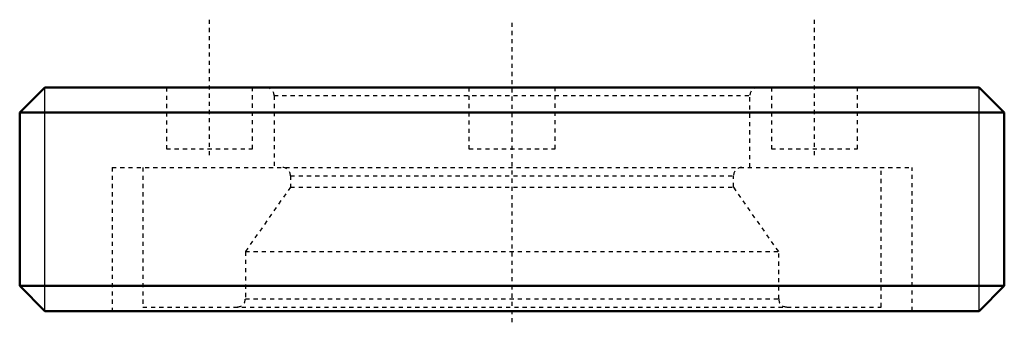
# Model space of a CAD drawing. Header units: millimetres. Extents: x -12 to 12, y -5.7 to 1.6.
import ezdxf

# ---------------------------------------------------------------- set-up
doc = ezdxf.new("R2010")
doc.units = ezdxf.units.MM
doc.linetypes.add('Center', pattern=[1.5, 0.45, -0.5, 0.05, -0.5])
doc.linetypes.add('Dashed', pattern=[2, 1, -1])
for name, color, linetype, lineweight in [('AM_0', 7, 'Continuous', 50), ('AM_5', 3, 'Continuous', 25), ('AM_7', 7, 'Center', 25), ('AM_9', 6, 'Dashed', 25)]:
    doc.layers.add(name, color=color, linetype=linetype, lineweight=lineweight)

msp = doc.modelspace()

# ---------------------------------------------------------------- linework, layer by layer
at = {"layer": 'AM_0', "ltscale": 0.100642}
for p, q in [((-11.386, 0), (-12, -0.614)), ((-11.386, 0), (11.386, 0)), ((12, -0.614), (11.386, 0)), ((-12, -0.614), (-12, -4.837)), ((-12, -0.614), (12, -0.614)), ((12, -4.837), (12, -0.614)), ((-12, -4.837), (-11.386, -5.45)), ((-12, -4.837), (12, -4.837)), ((11.386, -5.45), (12, -4.837)), ((-11.386, -5.45), (11.386, -5.45))]:
    msp.add_line(p, q, dxfattribs=at)
at = {"layer": 'AM_5', "ltscale": 0.100642}
for p, q in [((-11.386, -5.45), (-11.386, 0)), ((11.386, -5.45), (11.386, 0))]:
    msp.add_line(p, q, dxfattribs=at)
at = {"layer": 'AM_7', "ltscale": 0.100642}
for p, q in [((-7.375, -1.65), (-7.375, 1.65)), ((0, -5.723), (0, 1.65)), ((7.375, -1.65), (7.375, 1.65))]:
    msp.add_line(p, q, dxfattribs=at)
at = {"layer": 'AM_9', "ltscale": 0.100642}
for p, q in [((-8.425, 0), (-8.425, -1.5)), ((-6.325, -1.5), (-6.325, 0)), ((6.325, 0), (6.325, -1.5)), ((8.425, -1.5), (8.425, 0)), ((-5.8, -0.2), (-5.8, -1.95)), ((-5.8, -0.2), (5.8, -0.2)), ((-1.05, 0), (-1.05, -1.5)), ((1.05, -1.5), (1.05, 0)), ((5.8, -1.95), (5.8, -0.2)), ((-8.425, -1.5), (-6.325, -1.5)), ((-1.05, -1.5), (1.05, -1.5)), ((6.325, -1.5), (8.425, -1.5)), ((-9.75, -1.95), (-9.75, -5.45)), ((-9.75, -1.95), (9.75, -1.95)), ((-9, -1.95), (-9, -5.35)), ((-5.4, -2.15), (-5.4, -2.429)), ((-5.4, -2.15), (5.4, -2.15)), ((5.4, -2.429), (5.4, -2.15)), ((9, -5.35), (9, -1.95)), ((9.75, -5.45), (9.75, -1.95)), ((-5.4, -2.429), (-6.5, -4)), ((-5.4, -2.429), (5.4, -2.429)), ((6.5, -4), (5.4, -2.429)), ((-6.5, -4), (-6.5, -5.15)), ((-6.5, -4), (6.5, -4)), ((6.5, -5.15), (6.5, -4)), ((-6.5, -5.15), (6.5, -5.15)), ((-9, -5.35), (9, -5.35))]:
    msp.add_line(p, q, dxfattribs=at)
for centre, start, end in [((6, -0.2), 90, 180), ((-6, -0.2), 0, 90), ((-5.6, -2.15), 0, 90), ((5.6, -2.15), 90, 180), ((-6.7, -5.15), 270, 0), ((6.7, -5.15), 180, 270)]:
    msp.add_arc(centre, 0.2, start, end, dxfattribs=at)

doc.saveas('drawing.dxf')
